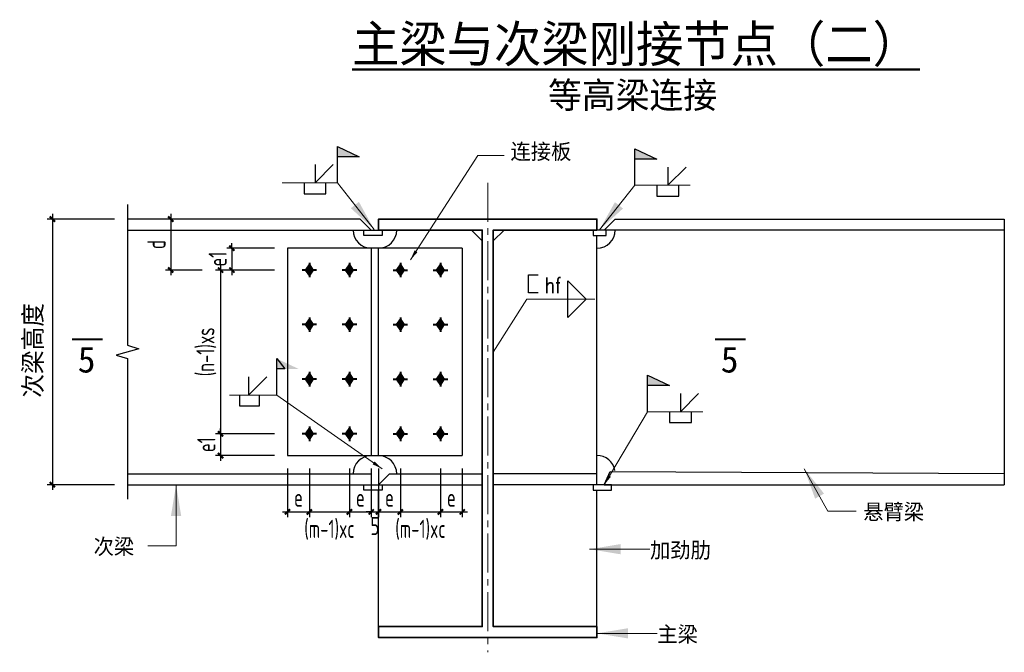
# Model space of a CAD drawing. Header units: millimetres. Extents: x 366382 to 550486, y 860348 to 940831.
# Tile 11 of 22: x 404369 to 423304, y 898566 to 910736. Entities that reach past the tile are written whole.
import ezdxf
from ezdxf.enums import TextEntityAlignment as Align

# ---------------------------------------------------------------- set-up
doc = ezdxf.new("R2010")
doc.units = ezdxf.units.MM
doc.header["$LTSCALE"] = 1000
doc.linetypes.add('CENTER2', pattern=[1.125, 0.75, -0.125, 0.125, -0.125])
for name, color, linetype, lineweight in [('HZ', 7, 'Continuous', 15), ('OAP028__', 1, 'CENTER2', 13), ('OAP0402T', 41, 'Continuous', 25), ('OAP0405T', 61, 'Continuous', 50), ('OAP2942_', 163, 'Continuous', 25), ('OAP294_E', 13, 'Continuous', 25), ('OAP294_S', 160, 'Continuous', 35), ('OAP294_T', 41, 'Continuous', 25), ('S-ANNO-DIM', 3, 'Continuous', 25), ('S-ANNO-THIN', 4, 'Continuous', 25), ('S-DETL-BOLT', 252, 'Continuous', 18)]:
    doc.layers.add(name, color=color, linetype=linetype, lineweight=lineweight)
doc.styles.add('OAP_mm_T2.5(50)', font='romans.shx', dxfattribs={"width": 0.8, "height": 125})
doc.styles.add('OAP_ROMANS', font='romans.shx', dxfattribs={"width": 0.8, "bigfont": 'hztxt.shx'})
doc.styles.add('OAP_SIMSUN', font='txt')
doc.styles.add('TSSD_Dimension', font='Tssdeng.shx', dxfattribs={"width": 0.7, "bigfont": 'hztxt.shx'})
doc.styles.add('WMF-宋体0', font='txt')
doc.dimstyles.new('OAP_mm_D2.5 Arrow', dxfattribs={"dimscale": 200, "dimtxt": 2.5, "dimasz": 3, "dimexe": 2, "dimexo": 0, "dimgap": 1.25, "dimtad": 1, "dimdec": 0, "dimzin": 12, "dimdsep": 46, "dimtxsty": 'OAP_ROMANS', "dimcen": 2, "dimclrd": 83, "dimclre": 83, "dimclrt": 256, "dimadec": 0, "dimazin": 3, "dimtfac": 1, "dimtdec": 0, "dimtix": 1, "dimtmove": 2, "dimatfit": 0, "dimfxl": 1, "dimtolj": 1, "dimtzin": 0, "dimlwd": 13, "dimlwe": 13, "dimarcsym": 0})
doc.dimstyles.new('TSSD_100_100', dxfattribs={"dimtxt": 350, "dimasz": 100, "dimexe": 100, "dimexo": 250, "dimgap": 100, "dimtad": 1, "dimdec": 0, "dimzin": 0, "dimdsep": 46, "dimtxsty": 'TSSD_Dimension', "dimblk": 'ARCHTICK', "dimblk1": 'ARCHTICK', "dimblk2": 'ARCHTICK', "dimcen": 0, "dimdle": 100, "dimclrt": 7, "dimadec": 0, "dimazin": 0, "dimtfac": 1, "dimtdec": 0, "dimtix": 1, "dimtmove": 2, "dimatfit": 3, "dimfxl": 1, "dimtolj": 1, "dimtzin": 0, "dimarcsym": 0})

# ---------------------------------------------------------------- blocks, each defined once
blk = doc.blocks.new('OAP-高强螺栓-01')
at = {"lineweight": 40}
for p, q in [((-20, 0), (20, 0)), ((0, 20), (0, -20))]:
    blk.add_line(p, q, dxfattribs=at)
blk = doc.blocks.new('_ArchTick')
at = {"color": 0, "linetype": 'ByBlock', "const_width": 0.4}
blk.add_lwpolyline([(-0.5, -0.5), (0.5, 0.5)], dxfattribs=at)
blk = doc.blocks.new('*D303')
at = {"layer": 'Defpoints', "color": 0, "transparency": 16777216}
for p in [(409520, 906340), (408450, 905920), (409520, 905920)]:
    blk.add_point(p, dxfattribs=at)
at = {"layer": 'S-ANNO-DIM', "color": 0, "lineweight": -2, "transparency": 16777216}
for p, q in [((408450, 906340), (408450, 906440)), ((409270, 906340), (408350, 906340)), ((408450, 906340), (408450, 905920)), ((409270, 905920), (408350, 905920)), ((408450, 905920), (408450, 905820))]:
    blk.add_line(p, q, dxfattribs=at)
at = {"layer": 'S-ANNO-DIM', "color": 0, "lineweight": -2, "transparency": 16777216, "xscale": 100, "yscale": 100, "zscale": 100}
for p, rotation in [((408450, 906340), 270), ((408450, 905920), 90)]:
    blk.add_blockref('_ArchTick', p, dxfattribs=dict(at, rotation=rotation))
at = {"layer": 'S-ANNO-DIM', "color": 7, "lineweight": -3, "transparency": 16777216, "insert": (408175, 906130), "char_height": 350, "attachment_point": 5, "rotation": 90, "style": 'TSSD_Dimension'}
blk.add_mtext('\\A1;e1', dxfattribs=at)
blk = doc.blocks.new('*D302')
at = {"layer": 'Defpoints', "color": 0, "transparency": 16777216}
for p in [(409520, 905920), (408232, 902770), (409520, 902770)]:
    blk.add_point(p, dxfattribs=at)
at = {"layer": 'S-ANNO-DIM', "color": 0, "lineweight": -2, "transparency": 16777216}
for p, q in [((409270, 905920), (408132, 905920)), ((408232, 906020), (408232, 902670)), ((409270, 902770), (408132, 902770))]:
    blk.add_line(p, q, dxfattribs=at)
at = {"layer": 'S-ANNO-DIM', "color": 0, "lineweight": -2, "transparency": 16777216, "xscale": 100, "yscale": 100, "zscale": 100}
for p, rotation in [((408232, 905920), 90), ((408232, 902770), 270)]:
    blk.add_blockref('_ArchTick', p, dxfattribs=dict(at, rotation=rotation))
at = {"layer": 'S-ANNO-DIM', "color": 7, "lineweight": -3, "transparency": 16777216, "insert": (407957, 904345), "char_height": 350, "attachment_point": 5, "rotation": 90, "style": 'TSSD_Dimension'}
blk.add_mtext('\\A1;(n-1)xs', dxfattribs=at)
blk = doc.blocks.new('*D301')
at = {"layer": 'Defpoints', "color": 0, "transparency": 16777216}
for p in [(409520, 902770), (408232, 902350), (409520, 902350)]:
    blk.add_point(p, dxfattribs=at)
at = {"layer": 'S-ANNO-DIM', "color": 0, "lineweight": -2, "transparency": 16777216}
for p, q in [((408232, 902770), (408232, 902870)), ((409270, 902770), (408132, 902770)), ((408232, 902770), (408232, 902350)), ((409270, 902350), (408132, 902350)), ((408232, 902350), (408232, 902250))]:
    blk.add_line(p, q, dxfattribs=at)
at = {"layer": 'S-ANNO-DIM', "color": 0, "lineweight": -2, "transparency": 16777216, "xscale": 100, "yscale": 100, "zscale": 100}
for p, rotation in [((408232, 902770), 270), ((408232, 902350), 90)]:
    blk.add_blockref('_ArchTick', p, dxfattribs=dict(at, rotation=rotation))
at = {"layer": 'S-ANNO-DIM', "color": 7, "lineweight": -3, "transparency": 16777216, "insert": (407957, 902560), "char_height": 350, "attachment_point": 5, "rotation": 90, "style": 'TSSD_Dimension'}
blk.add_mtext('\\A1;e1', dxfattribs=at)
blk = doc.blocks.new('*D300')
at = {"layer": 'Defpoints', "color": 0, "transparency": 16777216}
for p in [(407944, 906900), (407274, 905920), (408129, 905920)]:
    blk.add_point(p, dxfattribs=at)
at = {"layer": 'S-ANNO-DIM', "color": 0, "lineweight": -2, "transparency": 16777216}
for p, q in [((407274, 907000), (407274, 905820)), ((407694, 906900), (407174, 906900)), ((407879, 905920), (407174, 905920))]:
    blk.add_line(p, q, dxfattribs=at)
at = {"layer": 'S-ANNO-DIM', "color": 0, "lineweight": -2, "transparency": 16777216, "xscale": 100, "yscale": 100, "zscale": 100}
for p, rotation in [((407274, 906900), 90), ((407274, 905920), 270)]:
    blk.add_blockref('_ArchTick', p, dxfattribs=dict(at, rotation=rotation))
at = {"layer": 'S-ANNO-DIM', "color": 7, "lineweight": -3, "transparency": 16777216, "insert": (406999, 906410), "char_height": 350, "attachment_point": 5, "rotation": 90, "style": 'TSSD_Dimension'}
blk.add_mtext('\\A1;d', dxfattribs=at)
blk = doc.blocks.new('*D299')
at = {"layer": 'Defpoints', "color": 0, "transparency": 16777216}
for p in [(409520, 902350), (409940, 902350), (409940, 901267)]:
    blk.add_point(p, dxfattribs=at)
at = {"layer": 'S-ANNO-DIM', "color": 0, "lineweight": -2, "transparency": 16777216}
for p, q in [((409520, 902100), (409520, 901167)), ((409940, 902100), (409940, 901167)), ((409420, 901267), (410040, 901267))]:
    blk.add_line(p, q, dxfattribs=at)
at = {"layer": 'S-ANNO-DIM', "color": 0, "lineweight": -2, "transparency": 16777216, "xscale": 100, "yscale": 100, "zscale": 100, "rotation": 180}
blk.add_blockref('_ArchTick', (409520, 901267), dxfattribs=at)
at = {"layer": 'S-ANNO-DIM', "color": 0, "lineweight": -2, "transparency": 16777216, "xscale": 100, "yscale": 100, "zscale": 100}
blk.add_blockref('_ArchTick', (409940, 901267), dxfattribs=at)
at = {"layer": 'S-ANNO-DIM', "color": 7, "lineweight": -3, "transparency": 16777216, "insert": (409730, 901542), "char_height": 350, "attachment_point": 5, "style": 'TSSD_Dimension'}
blk.add_mtext('\\A1;e', dxfattribs=at)
blk = doc.blocks.new('*D298')
at = {"layer": 'Defpoints', "color": 0, "transparency": 16777216}
for p in [(409940, 902350), (410710, 902350), (410710, 901267)]:
    blk.add_point(p, dxfattribs=at)
at = {"layer": 'S-ANNO-DIM', "color": 0, "lineweight": -2, "transparency": 16777216}
for p, q in [((409940, 902100), (409940, 901167)), ((410710, 902100), (410710, 901167)), ((409840, 901267), (410810, 901267))]:
    blk.add_line(p, q, dxfattribs=at)
at = {"layer": 'S-ANNO-DIM', "color": 0, "lineweight": -2, "transparency": 16777216, "xscale": 100, "yscale": 100, "zscale": 100, "rotation": 180}
blk.add_blockref('_ArchTick', (409940, 901267), dxfattribs=at)
at = {"layer": 'S-ANNO-DIM', "color": 0, "lineweight": -2, "transparency": 16777216, "xscale": 100, "yscale": 100, "zscale": 100}
blk.add_blockref('_ArchTick', (410710, 901267), dxfattribs=at)
at = {"layer": 'S-ANNO-DIM', "color": 7, "lineweight": -3, "transparency": 16777216, "insert": (410325, 900924), "char_height": 350, "attachment_point": 5, "style": 'TSSD_Dimension'}
blk.add_mtext('\\A1;(m-1)xc', dxfattribs=at)
blk = doc.blocks.new('*D297')
at = {"layer": 'Defpoints', "color": 0, "transparency": 16777216}
for p in [(410710, 902350), (411130, 902350), (411130, 901267)]:
    blk.add_point(p, dxfattribs=at)
at = {"layer": 'S-ANNO-DIM', "color": 0, "lineweight": -2, "transparency": 16777216}
for p, q in [((410710, 902100), (410710, 901167)), ((411130, 902100), (411130, 901167)), ((410610, 901267), (411230, 901267))]:
    blk.add_line(p, q, dxfattribs=at)
at = {"layer": 'S-ANNO-DIM', "color": 0, "lineweight": -2, "transparency": 16777216, "xscale": 100, "yscale": 100, "zscale": 100, "rotation": 180}
blk.add_blockref('_ArchTick', (410710, 901267), dxfattribs=at)
at = {"layer": 'S-ANNO-DIM', "color": 0, "lineweight": -2, "transparency": 16777216, "xscale": 100, "yscale": 100, "zscale": 100}
blk.add_blockref('_ArchTick', (411130, 901267), dxfattribs=at)
at = {"layer": 'S-ANNO-DIM', "color": 7, "lineweight": -3, "transparency": 16777216, "insert": (410920, 901542), "char_height": 350, "attachment_point": 5, "style": 'TSSD_Dimension'}
blk.add_mtext('\\A1;e', dxfattribs=at)
blk = doc.blocks.new('*D296')
at = {"layer": 'Defpoints', "color": 0, "transparency": 16777216}
for p in [(411130, 902350), (411270, 902350), (411270, 901267)]:
    blk.add_point(p, dxfattribs=at)
at = {"layer": 'S-ANNO-DIM', "color": 0, "lineweight": -2, "transparency": 16777216}
for p, q in [((411130, 902100), (411130, 901167)), ((411270, 902100), (411270, 901167)), ((411130, 901267), (411030, 901267)), ((411130, 901267), (411270, 901267)), ((411270, 901267), (411370, 901267))]:
    blk.add_line(p, q, dxfattribs=at)
at = {"layer": 'S-ANNO-DIM', "color": 0, "lineweight": -2, "transparency": 16777216, "xscale": 100, "yscale": 100, "zscale": 100}
blk.add_blockref('_ArchTick', (411130, 901267), dxfattribs=at)
at = {"layer": 'S-ANNO-DIM', "color": 0, "lineweight": -2, "transparency": 16777216, "xscale": 100, "yscale": 100, "zscale": 100, "rotation": 180}
blk.add_blockref('_ArchTick', (411270, 901267), dxfattribs=at)
at = {"layer": 'S-ANNO-DIM', "color": 7, "lineweight": -3, "transparency": 16777216, "insert": (411200, 900996), "char_height": 350, "attachment_point": 5, "style": 'TSSD_Dimension'}
blk.add_mtext('\\A1;5', dxfattribs=at)
blk = doc.blocks.new('*D295')
at = {"layer": 'Defpoints', "color": 0, "transparency": 16777216}
for p in [(412460, 902350), (412880, 902350), (412880, 901267)]:
    blk.add_point(p, dxfattribs=at)
at = {"layer": 'S-ANNO-DIM', "color": 0, "lineweight": -2, "transparency": 16777216}
for p, q in [((412460, 902100), (412460, 901167)), ((412880, 902100), (412880, 901167)), ((412360, 901267), (412980, 901267))]:
    blk.add_line(p, q, dxfattribs=at)
at = {"layer": 'S-ANNO-DIM', "color": 0, "lineweight": -2, "transparency": 16777216, "xscale": 100, "yscale": 100, "zscale": 100, "rotation": 180}
blk.add_blockref('_ArchTick', (412460, 901267), dxfattribs=at)
at = {"layer": 'S-ANNO-DIM', "color": 0, "lineweight": -2, "transparency": 16777216, "xscale": 100, "yscale": 100, "zscale": 100}
blk.add_blockref('_ArchTick', (412880, 901267), dxfattribs=at)
at = {"layer": 'S-ANNO-DIM', "color": 7, "lineweight": -3, "transparency": 16777216, "insert": (412670, 901542), "char_height": 350, "attachment_point": 5, "style": 'TSSD_Dimension'}
blk.add_mtext('\\A1;e', dxfattribs=at)
blk = doc.blocks.new('*D294')
at = {"layer": 'Defpoints', "color": 0, "transparency": 16777216}
for p in [(411690, 902350), (412460, 902350), (412460, 901267)]:
    blk.add_point(p, dxfattribs=at)
at = {"layer": 'S-ANNO-DIM', "color": 0, "lineweight": -2, "transparency": 16777216}
for p, q in [((411690, 902100), (411690, 901167)), ((412460, 902100), (412460, 901167)), ((411590, 901267), (412560, 901267))]:
    blk.add_line(p, q, dxfattribs=at)
at = {"layer": 'S-ANNO-DIM', "color": 0, "lineweight": -2, "transparency": 16777216, "xscale": 100, "yscale": 100, "zscale": 100, "rotation": 180}
blk.add_blockref('_ArchTick', (411690, 901267), dxfattribs=at)
at = {"layer": 'S-ANNO-DIM', "color": 0, "lineweight": -2, "transparency": 16777216, "xscale": 100, "yscale": 100, "zscale": 100}
blk.add_blockref('_ArchTick', (412460, 901267), dxfattribs=at)
at = {"layer": 'S-ANNO-DIM', "color": 7, "lineweight": -3, "transparency": 16777216, "insert": (412075, 900924), "char_height": 350, "attachment_point": 5, "style": 'TSSD_Dimension'}
blk.add_mtext('\\A1;(m-1)xc', dxfattribs=at)
blk = doc.blocks.new('*D293')
at = {"layer": 'Defpoints', "color": 0, "transparency": 16777216}
for p in [(411270, 902350), (411690, 902350), (411690, 901267)]:
    blk.add_point(p, dxfattribs=at)
at = {"layer": 'S-ANNO-DIM', "color": 0, "lineweight": -2, "transparency": 16777216}
for p, q in [((411270, 902100), (411270, 901167)), ((411690, 902100), (411690, 901167)), ((411170, 901267), (411790, 901267))]:
    blk.add_line(p, q, dxfattribs=at)
at = {"layer": 'S-ANNO-DIM', "color": 0, "lineweight": -2, "transparency": 16777216, "xscale": 100, "yscale": 100, "zscale": 100, "rotation": 180}
blk.add_blockref('_ArchTick', (411270, 901267), dxfattribs=at)
at = {"layer": 'S-ANNO-DIM', "color": 0, "lineweight": -2, "transparency": 16777216, "xscale": 100, "yscale": 100, "zscale": 100}
blk.add_blockref('_ArchTick', (411690, 901267), dxfattribs=at)
at = {"layer": 'S-ANNO-DIM', "color": 7, "lineweight": -3, "transparency": 16777216, "insert": (411480, 901542), "char_height": 350, "attachment_point": 5, "style": 'TSSD_Dimension'}
blk.add_mtext('\\A1;e', dxfattribs=at)

msp = doc.modelspace()

# ---------------------------------------------------------------- hatches: boundary and pattern name
at = {"layer": 'OAP294_T'}
for points in [[(410479.9, 908297.3), (410479.9, 908099.2), (410899.9, 908099.2)], [(416201.5, 908251.8), (416201.5, 908053.6), (416621.5, 908053.6)], [(409313.8, 904215.4), (409313.8, 904017.2), (409733.8, 904017.2)], [(416442.9, 903894.4), (416442.9, 903696.3), (416862.9, 903696.3)]]:
    msp.add_hatch(color=83, dxfattribs=at).paths.add_polyline_path(points)
at = {"layer": 'S-DETL-BOLT'}
for points in [[(409939.7, 906039.5), (409859.5, 905920), (409939.7, 905920)], [(409939.7, 906039.5), (409939.7, 905920), (410019.8, 905920)], [(410709.7, 906039.5), (410629.5, 905920), (410709.7, 905920)], [(410709.7, 906039.5), (410709.7, 905920), (410789.8, 905920)], [(411689.7, 906039.5), (411689.7, 905920), (411609.5, 905920)], [(411689.7, 906039.5), (411769.8, 905920), (411689.7, 905920)], [(412459.7, 906039.5), (412459.7, 905920), (412379.5, 905920)], [(412459.7, 906039.5), (412539.8, 905920), (412459.7, 905920)], [(409939.7, 905920), (409859.5, 905920), (409939.7, 905800.5)], [(410019.8, 905920), (409939.7, 905920), (409939.7, 905800.5)], [(410709.7, 905920), (410629.5, 905920), (410709.7, 905800.5)], [(410789.8, 905920), (410709.7, 905920), (410709.7, 905800.5)], [(411609.5, 905920), (411689.7, 905920), (411689.7, 905800.5)], [(411689.7, 905920), (411769.8, 905920), (411689.7, 905800.5)], [(412379.5, 905920), (412459.7, 905920), (412459.7, 905800.5)], [(412459.7, 905920), (412539.8, 905920), (412459.7, 905800.5)], [(409939.7, 904989.5), (409859.5, 904870), (409939.7, 904870)], [(409939.7, 904989.5), (409939.7, 904870), (410019.8, 904870)], [(410709.7, 904989.5), (410629.5, 904870), (410709.7, 904870)], [(410709.7, 904989.5), (410709.7, 904870), (410789.8, 904870)], [(411689.7, 904989.5), (411689.7, 904870), (411609.5, 904870)], [(411689.7, 904989.5), (411769.8, 904870), (411689.7, 904870)], [(412459.7, 904989.5), (412459.7, 904870), (412379.5, 904870)], [(412459.7, 904989.5), (412539.8, 904870), (412459.7, 904870)], [(409939.7, 904870), (409859.5, 904870), (409939.7, 904750.5)], [(410019.8, 904870), (409939.7, 904870), (409939.7, 904750.5)], [(410709.7, 904870), (410629.5, 904870), (410709.7, 904750.5)], [(410789.8, 904870), (410709.7, 904870), (410709.7, 904750.5)], [(411609.5, 904870), (411689.7, 904870), (411689.7, 904750.5)], [(411689.7, 904870), (411769.8, 904870), (411689.7, 904750.5)], [(412379.5, 904870), (412459.7, 904870), (412459.7, 904750.5)], [(412459.7, 904870), (412539.8, 904870), (412459.7, 904750.5)], [(409939.7, 903939.5), (409859.5, 903820), (409939.7, 903820)], [(409939.7, 903820), (409859.5, 903820), (409939.7, 903700.5)], [(409939.7, 903939.5), (409939.7, 903820), (410019.8, 903820)], [(410019.8, 903820), (409939.7, 903820), (409939.7, 903700.5)], [(410709.7, 903939.5), (410629.5, 903820), (410709.7, 903820)], [(410709.7, 903820), (410629.5, 903820), (410709.7, 903700.5)], [(410709.7, 903939.5), (410709.7, 903820), (410789.8, 903820)], [(410789.8, 903820), (410709.7, 903820), (410709.7, 903700.5)], [(411689.7, 903939.5), (411689.7, 903820), (411609.5, 903820)], [(411609.5, 903820), (411689.7, 903820), (411689.7, 903700.5)], [(411689.7, 903939.5), (411769.8, 903820), (411689.7, 903820)], [(411689.7, 903820), (411769.8, 903820), (411689.7, 903700.5)], [(412459.7, 903939.5), (412459.7, 903820), (412379.5, 903820)], [(412379.5, 903820), (412459.7, 903820), (412459.7, 903700.5)], [(412459.7, 903939.5), (412539.8, 903820), (412459.7, 903820)], [(412459.7, 903820), (412539.8, 903820), (412459.7, 903700.5)], [(409939.7, 902889.5), (409859.5, 902770), (409939.7, 902770)], [(409939.7, 902889.5), (409939.7, 902770), (410019.8, 902770)], [(410709.7, 902889.5), (410629.5, 902770), (410709.7, 902770)], [(410709.7, 902889.5), (410709.7, 902770), (410789.8, 902770)], [(411689.7, 902889.5), (411689.7, 902770), (411609.5, 902770)], [(411689.7, 902889.5), (411769.8, 902770), (411689.7, 902770)], [(412459.7, 902889.5), (412459.7, 902770), (412379.5, 902770)], [(412459.7, 902889.5), (412539.8, 902770), (412459.7, 902770)], [(409939.7, 902770), (409859.5, 902770), (409939.7, 902650.5)], [(410019.8, 902770), (409939.7, 902770), (409939.7, 902650.5)], [(410709.7, 902770), (410629.5, 902770), (410709.7, 902650.5)], [(410789.8, 902770), (410709.7, 902770), (410709.7, 902650.5)], [(411609.5, 902770), (411689.7, 902770), (411689.7, 902650.5)], [(411689.7, 902770), (411769.8, 902770), (411689.7, 902650.5)], [(412379.5, 902770), (412459.7, 902770), (412459.7, 902650.5)], [(412459.7, 902770), (412539.8, 902770), (412459.7, 902650.5)]]:
    msp.add_hatch(color=256, dxfattribs=at).paths.add_polyline_path(points)

# ---------------------------------------------------------------- linework, layer by layer
at = {"layer": 'HZ', "color": 6, "const_width": 34.6}
for points in [[(405964.2, 904587), (405373.4, 904587)], [(418330.1, 904587), (417739.3, 904587)]]:
    msp.add_lwpolyline(points, dxfattribs=at)
at = {"layer": 'OAP028__'}
msp.add_line((413369.7, 907600), (413369.7, 898566), dxfattribs=at)
at = {"layer": 'OAP294_E'}
for p, q in [((410919.7, 906900), (406442.5, 906900)), ((411129.6, 906690), (410919.7, 906900)), ((415609.7, 906690), (415819.7, 906900)), ((415819.7, 906900), (423304.2, 906900)), ((423304.2, 906900), (423304.2, 901790)), ((406442.5, 906690), (411129.6, 906690)), ((413264.7, 906480), (413054.7, 906690)), ((413474.7, 906480), (413684.7, 906690)), ((423304.2, 906690), (415609.7, 906690)), ((415469.7, 902002.9), (415469.7, 906585)), ((412879.7, 906340), (409519.7, 906340)), ((409519.7, 906340), (409519.7, 902350)), ((411129.6, 906340), (411129.6, 902350)), ((411269.7, 902350), (411269.7, 906340)), ((412879.7, 906340), (412879.7, 902350)), ((409519.7, 902350), (412879.7, 902350)), ((406442.5, 902000), (411129.6, 902000)), ((411269.7, 901790), (411479.7, 902000)), ((411479.7, 902000), (413264.7, 902000)), ((415469.7, 902000), (413474.7, 902000)), ((415469.7, 901790), (415469.7, 902002.9)), ((415609.7, 901790), (415725.4, 902045.7)), ((415725.4, 902045.7), (423304.2, 902002.9)), ((406442.5, 901790), (411129.6, 901790)), ((411269.7, 901790), (413264.7, 901790)), ((411269.7, 899060), (411269.7, 901685)), ((415469.7, 901790), (413474.7, 901790)), ((415469.7, 899060), (415469.7, 901685)), ((415609.7, 901790), (423304.2, 901790))]:
    msp.add_line(p, q, dxfattribs=at)
for points in [[(411339.7, 906690), (411339.7, 906585), (410989.7, 906585), (410989.7, 906690)], [(415399.7, 906690), (415399.7, 906585), (415644.7, 906585), (415644.7, 906690)], [(411339.7, 901790), (411339.7, 901685), (410989.7, 901685), (410989.7, 901790)], [(415399.7, 901790), (415399.7, 901685), (415749.7, 901685), (415749.7, 901790)]]:
    msp.add_lwpolyline(points, close=True, dxfattribs=at)
for centre, start, end in [((411129.6, 906690), 180, 270), ((411269.7, 906690), 270, 0), ((415469.7, 906690), 270, 0), ((411129.6, 902000), 90, 180), ((411269.7, 902000), 0, 90), ((415469.7, 902002.9), 9.50142, 90)]:
    msp.add_arc(centre, 350, start, end, dxfattribs=at)
at = {"layer": 'OAP294_S'}
msp.add_lwpolyline([(415469.7, 906690), (415469.7, 906900), (411269.7, 906900), (411269.7, 906690), (413264.7, 906690), (413264.7, 899060), (411269.7, 899060), (411269.7, 898850), (415469.7, 898850), (415469.7, 899060), (413474.7, 899060), (413474.7, 906690)], close=True, dxfattribs=at)
at = {"layer": 'OAP294_T', "color": 83}
for p, q in [((410049.2, 907947.3), (410049.2, 907597.3)), ((410049.2, 907597.3), (410399.2, 907947.3)), ((416834.3, 907901.8), (416834.3, 907551.8)), ((416834.3, 907551.8), (417184.3, 907901.8)), ((408771.6, 903865.4), (408771.6, 903515.4)), ((408771.6, 903515.4), (409121.6, 903865.4)), ((417075.7, 903544.4), (417075.7, 903194.4)), ((417075.7, 903194.4), (417425.7, 903544.4))]:
    msp.add_line(p, q, dxfattribs=at)
for points in [[(410479.9, 907597.3), (410479.9, 908297.3), (410899.9, 908099.2), (410479.9, 908099.2)], [(416201.5, 907551.8), (416201.5, 908251.8), (416621.5, 908053.6), (416201.5, 908053.6)], [(409839.2, 907597.3), (409839.2, 907387.3), (410259.2, 907387.3), (410259.2, 907597.3)], [(416624.3, 907551.8), (416624.3, 907341.8), (417044.3, 907341.8), (417044.3, 907551.8)], [(409313.8, 903515.4), (409313.8, 904215.4), (409466.4, 904017.2), (409313.8, 904017.2)], [(416442.9, 903194.4), (416442.9, 903894.4), (416862.9, 903696.3), (416442.9, 903696.3)], [(408597.6, 903515.4), (408597.6, 903305.4), (408981.6, 903305.4), (408981.6, 903515.4)], [(416865.7, 903194.4), (416865.7, 902984.4), (417285.7, 902984.4), (417285.7, 903194.4)]]:
    msp.add_lwpolyline(points, dxfattribs=at)
at = {"layer": 'OAP294_T', "color": 83, "lineweight": 30}
msp.add_lwpolyline([(414338.1, 905479.1), (414156.1, 905479.1), (414156.1, 905829.1), (414338.1, 905829.1)], dxfattribs=at)
at = {"layer": 'OAP294_T', "color": 83}
msp.add_lwpolyline([(415261.2, 905359.7), (414911.2, 905009.7), (414911.2, 905709.7)], close=True, dxfattribs=at)
at = {"layer": 'S-ANNO-DIM', "lineweight": -3}
for p, q in [((404998.1, 907000), (404998.1, 901690)), ((406192.5, 906900), (404898.1, 906900)), ((406192.5, 901790), (404898.1, 901790))]:
    msp.add_line(p, q, dxfattribs=at)
at = {"layer": 'S-ANNO-THIN', "lineweight": -3}
msp.add_lwpolyline([(406442.5, 907180), (406442.5, 904475), (406662.5, 904405), (406222.5, 904285), (406442.5, 904215), (406442.5, 901510)], dxfattribs=at)
at = {"layer": 'S-DETL-BOLT'}
for p, q in [((409939.7, 906039.5), (409859.5, 905920)), ((409939.7, 906039.5), (410019.8, 905920)), ((410709.7, 906039.5), (410629.5, 905920)), ((410709.7, 906039.5), (410789.8, 905920)), ((411689.7, 906039.5), (411609.5, 905920)), ((411689.7, 906039.5), (411769.8, 905920)), ((412459.7, 906039.5), (412379.5, 905920)), ((412459.7, 906039.5), (412539.8, 905920)), ((409939.7, 905800.5), (409859.5, 905920)), ((409939.7, 905800.5), (410019.8, 905920)), ((410709.7, 905800.5), (410629.5, 905920)), ((410709.7, 905800.5), (410789.8, 905920)), ((411689.7, 905800.5), (411609.5, 905920)), ((411689.7, 905800.5), (411769.8, 905920)), ((412459.7, 905800.5), (412379.5, 905920)), ((412459.7, 905800.5), (412539.8, 905920)), ((409939.7, 904989.5), (409859.5, 904870)), ((409939.7, 904989.5), (410019.8, 904870)), ((410709.7, 904989.5), (410629.5, 904870)), ((410709.7, 904989.5), (410789.8, 904870)), ((411689.7, 904989.5), (411609.5, 904870)), ((411689.7, 904989.5), (411769.8, 904870)), ((412459.7, 904989.5), (412379.5, 904870)), ((412459.7, 904989.5), (412539.8, 904870)), ((409939.7, 904750.5), (409859.5, 904870)), ((409939.7, 904750.5), (410019.8, 904870)), ((410709.7, 904750.5), (410629.5, 904870)), ((410709.7, 904750.5), (410789.8, 904870)), ((411689.7, 904750.5), (411609.5, 904870)), ((411689.7, 904750.5), (411769.8, 904870)), ((412459.7, 904750.5), (412379.5, 904870)), ((412459.7, 904750.5), (412539.8, 904870)), ((409939.7, 903939.5), (409859.5, 903820)), ((409939.7, 903700.5), (409859.5, 903820)), ((409939.7, 903939.5), (410019.8, 903820)), ((409939.7, 903700.5), (410019.8, 903820)), ((410709.7, 903939.5), (410629.5, 903820)), ((410709.7, 903700.5), (410629.5, 903820)), ((410709.7, 903939.5), (410789.8, 903820)), ((410709.7, 903700.5), (410789.8, 903820)), ((411689.7, 903939.5), (411609.5, 903820)), ((411689.7, 903700.5), (411609.5, 903820)), ((411689.7, 903939.5), (411769.8, 903820)), ((411689.7, 903700.5), (411769.8, 903820)), ((412459.7, 903939.5), (412379.5, 903820)), ((412459.7, 903700.5), (412379.5, 903820)), ((412459.7, 903939.5), (412539.8, 903820)), ((412459.7, 903700.5), (412539.8, 903820)), ((409939.7, 902889.5), (409859.5, 902770)), ((409939.7, 902889.5), (410019.8, 902770)), ((410709.7, 902889.5), (410629.5, 902770)), ((410709.7, 902889.5), (410789.8, 902770)), ((411689.7, 902889.5), (411609.5, 902770)), ((411689.7, 902889.5), (411769.8, 902770)), ((412459.7, 902889.5), (412379.5, 902770)), ((412459.7, 902889.5), (412539.8, 902770)), ((409939.7, 902650.5), (409859.5, 902770)), ((409939.7, 902650.5), (410019.8, 902770)), ((410709.7, 902650.5), (410629.5, 902770)), ((410709.7, 902650.5), (410789.8, 902770)), ((411689.7, 902650.5), (411609.5, 902770)), ((411689.7, 902650.5), (411769.8, 902770)), ((412459.7, 902650.5), (412379.5, 902770)), ((412459.7, 902650.5), (412539.8, 902770))]:
    msp.add_line(p, q, dxfattribs=at)

# ---------------------------------------------------------------- block references
at = {"layer": 'OAP2942_', "lineweight": 40, "yscale": 7, "zscale": 7}
for p, xscale in [((409939.7, 905920), -7), ((410709.7, 905920), -7), ((411689.7, 905920), 7), ((412459.7, 905920), 7), ((409939.7, 904870), -7), ((410709.7, 904870), -7), ((411689.7, 904870), 7), ((412459.7, 904870), 7), ((409939.7, 903820), -7), ((410709.7, 903820), -7), ((411689.7, 903820), 7), ((412459.7, 903820), 7), ((409939.7, 902770), -7), ((410709.7, 902770), -7), ((411689.7, 902770), 7), ((412459.7, 902770), 7)]:
    msp.add_blockref('OAP-高强螺栓-01', p, dxfattribs=dict(at, xscale=xscale))
at = {"layer": 'S-ANNO-DIM', "lineweight": -3, "xscale": 100, "yscale": 100, "zscale": 100}
for p, rotation in [((404998.1, 906900), 90), ((404998.1, 901790), 270)]:
    msp.add_blockref('_ArchTick', p, dxfattribs=dict(at, rotation=rotation))

# ---------------------------------------------------------------- texts
at = {"layer": 'HZ', "color": 6, "style": 'WMF-宋体0'}
for p in [(405486.3, 903948.2), (417852.2, 903948.2)]:
    msp.add_text('5', height=500, dxfattribs=at).set_placement(p)
at = {"layer": 'OAP0402T', "style": 'OAP_SIMSUN'}
for s, p in [('悬臂梁', (420591.9, 901119.1)), ('次梁', (405790.7, 900451.5)), ('加劲肋', (416490.5, 900382.2)), ('主梁', (416631.4, 898763.4))]:
    msp.add_text(s, height=300, dxfattribs=at).set_placement(p)
at = {"layer": 'OAP0402T', "insert": (404641.1, 904374.5), "char_height": 350, "attachment_point": 5, "rotation": 90, "style": 'OAP_SIMSUN'}
msp.add_mtext('次梁高度', dxfattribs=at)
at = {"layer": 'OAP0405T', "style": 'OAP_SIMSUN'}
msp.add_text('%%U主梁与次梁刚接节点（二）', height=700, dxfattribs=at).set_placement((410760.9, 909918.7))
at = {"layer": 'OAP294_T', "style": 'OAP_SIMSUN'}
for s, height, p in [('等高梁连接', 500, (414530.8, 909034.4)), ('连接板', 300, (413807.6, 908049.7))]:
    msp.add_text(s, height=height, dxfattribs=at).set_placement(p)
at = {"layer": 'OAP294_T', "lineweight": 25, "style": 'OAP_mm_T2.5(50)', "width": 0.8}
msp.add_text('hf', height=300, dxfattribs=at).set_placement((414628, 905476.7), align=Align.CENTER)

# ---------------------------------------------------------------- dimensions: what is measured, and where the dimension line sits
at = {"layer": 'S-ANNO-DIM', "lineweight": -3}
for base, p1, p2, text, picture, middle in [((407274.3, 905920), (407943.5, 906900), (408129.4, 905920), 'd', '*D300', (406999.3, 906410)), ((408450.3, 905920), (409519.7, 906340), (409519.7, 905920), 'e1', '*D303', (408175.3, 906130)), ((408232.4, 902770), (409519.7, 905920), (409519.7, 902770), '(n-1)xs', '*D302', (407957.4, 904345)), ((408232.4, 902350), (409519.7, 902770), (409519.7, 902350), 'e1', '*D301', (407957.4, 902560))]:
    dim = msp.add_linear_dim(base=base, p1=p1, p2=p2, angle=90, text=text, dimstyle='TSSD_100_100', dxfattribs=at)
    dim.commit()
    dim.dimension.update_dxf_attribs({"geometry": picture, "text_midpoint": middle})
for base, p1, p2, picture, middle in [((409939.7, 901266.9), (409519.7, 902350), (409939.7, 902350), '*D299', (409729.7, 901541.9)), ((411129.6, 901266.9), (410709.7, 902350), (411129.6, 902350), '*D297', (410919.7, 901541.9)), ((411689.7, 901266.9), (411269.7, 902350), (411689.7, 902350), '*D293', (411479.7, 901541.9)), ((412879.7, 901266.9), (412459.7, 902350), (412879.7, 902350), '*D295', (412669.7, 901541.9))]:
    dim = msp.add_linear_dim(base=base, p1=p1, p2=p2, text='e', dimstyle='TSSD_100_100', dxfattribs=at)
    dim.commit()
    dim.dimension.update_dxf_attribs({"geometry": picture, "text_midpoint": middle})
for base, p1, p2, text, picture, middle in [((410709.7, 901266.9), (409939.7, 902350), (410709.7, 902350), '(m-1)xc', '*D298', (410324.7, 900924.4)), ((411269.7, 901266.9), (411129.6, 902350), (411269.7, 902350), '5', '*D296', (411199.7, 900996.4)), ((412459.7, 901266.9), (411689.7, 902350), (412459.7, 902350), '(m-1)xc', '*D294', (412074.7, 900924.4))]:
    dim = msp.add_linear_dim(base=base, p1=p1, p2=p2, text=text, dimstyle='TSSD_100_100', dxfattribs=at)
    dim.commit()
    dim.dimension.update_dxf_attribs({"geometry": picture, "text_midpoint": middle, "dimtype": 160})

# ---------------------------------------------------------------- leaders
at = {"layer": 'OAP0402T'}
for points in [[(419458.3, 902093.9), (419913.5, 901282.4), (420454.2, 901282.4)], [(407376.7, 901790), (407376.7, 900614.8), (406835.9, 900614.8)], [(415328.8, 900549.7), (416487.6, 900549.7)], [(415469.7, 898930.9), (416628.4, 898930.9)]]:
    msp.add_leader(points, dimstyle='OAP_mm_D2.5 Arrow', override={"dimtad": 0}, dxfattribs=at)
at = {"layer": 'OAP294_T'}
for points, override in [([(411883.2, 906114.3), (413181.4, 908126), (413684.9, 908126)], {"dimasz": 1, "dimtad": 0}), ([(411185.7, 906698.1), (410479.9, 907597.3), (409416.4, 907597.3)], {"dimtad": 0}), ([(415520.3, 906695.2), (416201.5, 907551.8), (417265, 907551.8)], {"dimtad": 0}), ([(411339.1, 902095.4), (409313.8, 903515.4), (408405.2, 903515.4)], {"dimasz": 1, "dimtad": 0}), ([(415609.7, 901790), (416442.9, 903194.4), (417506.4, 903194.4)], {"dimasz": 1, "dimtad": 0})]:
    msp.add_leader(points, dimstyle='OAP_mm_D2.5 Arrow', override=override, dxfattribs=at)
at = {"layer": 'OAP294_T', "has_arrowhead": 0}
msp.add_leader([(413474.7, 904341.5), (414119.8, 905359.7), (415430.2, 905359.7)], dimstyle='OAP_mm_D2.5 Arrow', override={"dimtad": 0}, dxfattribs=at)

doc.saveas('drawing.dxf')
